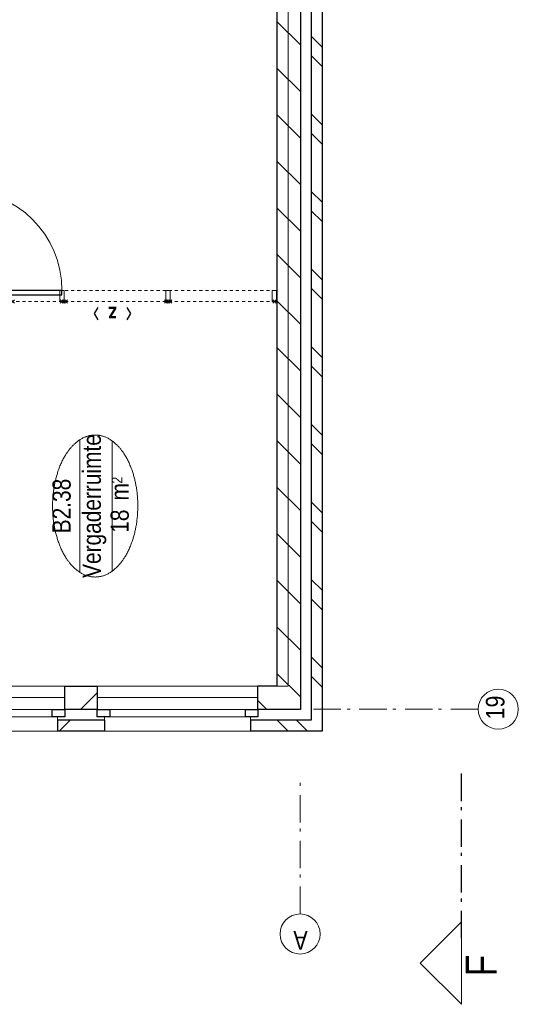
# Model space of a CAD drawing. Header units: millimetres. Extents: x -46954 to 169732, y -26853 to 94136.
# Tile 6 of 174: x -1531 to 3010, y -26853 to -17881. Entities that reach past the tile are written whole.
import ezdxf
from ezdxf.enums import TextEntityAlignment as Align

# ---------------------------------------------------------------- set-up
doc = ezdxf.new("R2010")
doc.units = ezdxf.units.MM
doc.header["$LTSCALE"] = 400
doc.header["$PDMODE"] = 3
doc.header["$PDSIZE"] = 15
doc.linetypes.add('STYLE_06', pattern=[1.041641, 0.625, -0.208282, 0.069427, -0.138931])
doc.linetypes.add('STYLE_21', pattern=[0.138889, 0.069444, -0.069444])
for name, color, linetype, lineweight in [('Binnenkozijnen', 140, 'Continuous', 15), ('Buitenkozijnen', 140, 'Continuous', 15), ('Interieur-deur', 43, 'Continuous', 9), ('Interieur-systeemwand glas', 140, 'STYLE_21', 15), ('Kozijnmerken', 43, 'Continuous', 9), ('mat-baksteen', 5, 'Continuous', 25), ('mat-kalkzandsteen', 5, 'Continuous', 25), ('None', 7, 'Continuous', 9), ('Ruimtenummers', 5, 'Continuous', 25)]:
    doc.layers.add(name, color=color, linetype=linetype, lineweight=lineweight)
doc.styles.add('Arial Narrow', font='ARIALN.TTF', dxfattribs={"height": 222.25})
doc.styles.add('Arial Narrow (bold)', font='ARIALNB.TTF', dxfattribs={"height": 172.861111})

# ---------------------------------------------------------------- blocks, each defined once
blk = doc.blocks.new('*X914')
at = {"layer": 'None', "lineweight": 9}
for p, q in [((-55484.6, -5280), (-55384.6, -5180)), ((-55308.2, -5280), (-55208.2, -5180)), ((-54777.5, -5280), (-54677.5, -5180)), ((-54601.1, -5280), (-54501.1, -5180)), ((-54070.4, -5280), (-53970.4, -5180)), ((-53894, -5280), (-53794, -5180)), ((-53363.3, -5280), (-53263.3, -5180)), ((-53186.9, -5280), (-53086.9, -5180)), ((-52656.2, -5280), (-52556.2, -5180)), ((-52479.8, -5280), (-52379.8, -5180)), ((-51949, -5280), (-51849, -5180)), ((-51772.7, -5280), (-51672.7, -5180)), ((-51241.9, -5280), (-51141.9, -5180)), ((-51065.6, -5280), (-50965.6, -5180)), ((-50534.8, -5280), (-50434.8, -5180)), ((-50358.4, -5280), (-50258.4, -5180)), ((-49827.7, -5280), (-49727.7, -5180)), ((-49651.3, -5280), (-49551.3, -5180)), ((-49120.6, -5280), (-49020.6, -5180)), ((-48944.2, -5280), (-48933.9, -5269.7))]:
    blk.add_line(p, q, dxfattribs=at)
blk = doc.blocks.new('*X915')
at = {"layer": 'None', "lineweight": 9}
for p, q in [((-55883.9, -4972.3), (-55783.9, -4872.3)), ((-55883.9, -5148.6), (-55783.9, -5048.6))]:
    blk.add_line(p, q, dxfattribs=at)
blk = doc.blocks.new('*X916')
at = {"layer": 'None', "lineweight": 9}
for p, q in [((-55571.4, -5084), (-55357.4, -4870)), ((-55147.2, -5084), (-54933.2, -4870)), ((-54722.9, -5084), (-54508.9, -4870)), ((-54298.6, -5084), (-54084.6, -4870)), ((-53874.4, -5084), (-53660.4, -4870)), ((-53450.1, -5084), (-53236.1, -4870)), ((-53025.8, -5084), (-52811.8, -4870)), ((-52601.6, -5084), (-52387.6, -4870)), ((-52177.3, -5084), (-51963.3, -4870)), ((-51753, -5084), (-51539, -4870)), ((-51328.8, -5084), (-51114.8, -4870)), ((-50904.5, -5084), (-50690.5, -4870)), ((-50480.3, -5084), (-50266.3, -4870)), ((-50056, -5084), (-49842, -4870)), ((-49631.7, -5084), (-49417.7, -4870)), ((-49207.5, -5084), (-49000.4, -4877))]:
    blk.add_line(p, q, dxfattribs=at)
blk = doc.blocks.new('*X917')
at = {"layer": 'None', "lineweight": 9}
blk.add_line((-55687.9, -4776.3), (-55602.7, -4691), dxfattribs=at)
blk = doc.blocks.new('Gevelpui best-uitbr 1330 (2D)')
at = {"layer": 'Buitenkozijnen', "lineweight": 15}
for p, q in [((-731.5, 71), (731.5, 71)), ((-731.5, 4), (-731.5, 71)), ((-731.5, 4), (731.5, 4)), ((731.5, 4), (731.5, 71))]:
    blk.add_line(p, q, dxfattribs=at)
at = {"layer": 'Buitenkozijnen', "color": 92, "lineweight": 25}
for points in [[(-731.5, 71), (-617.5, 71), (-617.5, 4), (-731.5, 4)], [(617.5, 71), (731.5, 71), (731.5, 4), (617.5, 4)]]:
    blk.add_lwpolyline(points, close=True, dxfattribs=at)
at = {"layer": 'None', "color": 43, "linetype": 'Continuous', "lineweight": 9}
blk.add_line((-731.5, -107), (731.5, -107), dxfattribs=at)
at = {"layer": 'None', "color": 43, "linetype": 'Continuous', "lineweight": 9, "flags": 128}
blk.add_lwpolyline([(-665, 71), (-665, 200), (665, 200), (665, 71)], dxfattribs=at)
blk = doc.blocks.new('*X910')
at = {"layer": 'None', "lineweight": 9}
blk.add_line((-148.5, -148.5), (4, 4), dxfattribs=at)
blk = doc.blocks.new('*X911')
at = {"layer": 'None', "lineweight": 9}
blk.add_line((100, 100), (200, 200), dxfattribs=at)
blk = doc.blocks.new('Penant best-uitbr  (2D)')
at = {"layer": 'mat-baksteen', "lineweight": 25}
for p, q in [((-215, 200), (215, 200)), ((-215, 100), (-215, 200)), ((215, 100), (215, 200)), ((-215, 100), (215, 100))]:
    blk.add_line(p, q, dxfattribs=at)
at = {"layer": 'mat-kalkzandsteen', "lineweight": 25}
blk.add_lwpolyline([(-148.5, 4), (148.5, 4), (148.5, -210), (-148.5, -210)], close=True, dxfattribs=at)
at = {"layer": 'mat-baksteen'}
blk.add_blockref('*X911', (0, 0), dxfattribs=at)
at = {"layer": 'mat-kalkzandsteen'}
blk.add_blockref('*X910', (0, 0), dxfattribs=at)
blk = doc.blocks.new('Deur systeemwand 915')
at = {"layer": 'Interieur-deur', "color": 140, "linetype": 'Continuous', "lineweight": 15}
blk.add_line((0, 1015), (0, 100), dxfattribs=at)
at = {"layer": 'Interieur-deur', "color": 92, "linetype": 'Continuous', "lineweight": 25}
blk.add_lwpolyline([(-915, 100), (0, 100), (0, 60), (-915, 60)], close=True, dxfattribs=at)
at = {"layer": 'Interieur-deur', "color": 140, "linetype": 'Continuous', "lineweight": 15}
blk.add_arc((0, 100), 915, 90, 180, dxfattribs=at)
blk = doc.blocks.new('systeemwandstijl 950 hoh')
at = {"layer": 'Interieur-systeemwand glas', "color": 43, "linetype": 'Continuous', "lineweight": 9}
blk.add_lwpolyline([(0, 20), (100, 20), (100, -20), (0, -20)], close=True, dxfattribs=at)
at = {"layer": 'Interieur-systeemwand glas', "color": 43, "linetype": 'Continuous', "lineweight": 15}
for p in [(0, 950), (0, 0)]:
    blk.add_point(p, dxfattribs=at)
blk = doc.blocks.new('*U1146')
at = {"layer": 'Interieur-systeemwand glas', "lineweight": 15}
for p, q in [((-51968.9, -1496), (-51968.9, -4866)), ((-51868.9, -1496), (-51868.9, -4866))]:
    blk.add_line(p, q, dxfattribs=at)
at = {"layer": 'Interieur-systeemwand glas', "color": 7, "xscale": -1}
for name, p, rotation in [('systeemwandstijl 950 hoh', (-51968.9, -1515), 180), ('systeemwandstijl 950 hoh', (-51968.9, -1996), 180), ('Deur systeemwand 915', (-51968.9, -1996), 270), ('systeemwandstijl 950 hoh', (-51968.9, -2911), 180)]:
    blk.add_blockref(name, p, dxfattribs=dict(at, rotation=rotation))
at = {"layer": 'Interieur-systeemwand glas', "color": 7}
for p in [(-51968.9, -3878.5), (-51968.9, -4846)]:
    blk.add_blockref('systeemwandstijl 950 hoh', p, dxfattribs=at)
blk = doc.blocks.new('Kozijnmerk 50')
at = {"layer": 'Kozijnmerken', "color": 92, "linetype": 'Continuous', "lineweight": 25}
for points in [[(-132.2, 50.6), (-164.8, -5.8), (-132.2, -62.1)], [(132.2, 50.6), (164.8, -5.8), (132.2, -62.1)]]:
    blk.add_lwpolyline(points, dxfattribs=at)
at = {"layer": 'None', "color": 43, "style": 'Arial Narrow (bold)'}
blk.add_attdef('merk', text='', height=138.3, dxfattribs=at).set_placement((0, 0), align=Align.MIDDLE_CENTER)
blk = doc.blocks.new('Ruimtenummer UV 50')
at = {"layer": 'Ruimtenummers', "color": 8, "lineweight": 5}
for p, q in [((602.2, 156.5), (-602.3, 156.5)), ((594.7, -137.5), (-594.8, -137.5))]:
    blk.add_line(p, q, dxfattribs=at)
blk.add_open_spline([(-323.4, 353.8), (-173.3, 405.8), (173.3, 405.8), (323.4, 353.8), (473.5, 301.8), (560.1, 211.8), (646.8, 121.7), (646.8, 17.7), (646.8, -86.3), (560.1, -176.3), (473.5, -266.4), (323.4, -318.4), (173.3, -370.4), (-173.3, -370.4), (-323.4, -318.4), (-473.5, -266.4), (-560.2, -176.3), (-646.8, -86.3), (-646.8, 17.7), (-646.8, 121.7), (-560.2, 211.8), (-473.5, 301.8), (-323.4, 353.8)], degree=2, knots=[0, 0, 0, 0.09962, 0.19924, 0.19924, 0.283607, 0.283607, 0.349619, 0.349619, 0.415638, 0.415638, 0.5, 0.5, 0.59962, 0.69924, 0.69924, 0.783607, 0.783607, 0.849619, 0.849619, 0.915638, 0.915638, 1, 1, 1], dxfattribs=at)
at = {"layer": 'Ruimtenummers', "attachment_point": 2, "style": 'Arial Narrow'}
for s, insert, char_height in [(' m', (103.6, -122.2), 165.95), (' 2', (220.1, -132.8), 96.8)]:
    blk.add_mtext(s, dxfattribs=dict(at, insert=insert, char_height=char_height))
at = {"layer": 'Ruimtenummers', "style": 'Arial Narrow'}
for tag, p in [('Nummer', (0, 406.9)), ('Naam', (0, 131.7)), ('Oppervlak', (-137.9, -122.2))]:
    blk.add_attdef(tag, text='', height=165.9, dxfattribs=at).set_placement(p, align=Align.TOP_CENTER)

msp = doc.modelspace()

# ---------------------------------------------------------------- linework, layer by layer
at = {"linetype": 'Continuous', "lineweight": 0, "flags": 128}
msp.add_lwpolyline([(-6762.73324, 12561.57274), (-4762.73324, 12561.57274), (-4762.73324, 10313.07274), (915.26676, 10313.07274), (915.26676, -23953.42726), (-4548.73324, -23953.42726), (-4548.73324, -20848.42726), (-2562.73324, -20848.42726), (-2562.73324, -18388.42726), (-6976.73324, -18388.42726), (-6976.73324, -23953.42726), (-12337.73324, -23953.42726), (-12337.73324, -1838.42726), (-6762.73324, -1838.42726), (-6762.73324, 12561.57274)], dxfattribs=at)
at = {"layer": 'mat-baksteen', "lineweight": 25}
for p, q in [((1122.26676, -17413.42726), (1122.26676, -24263.42726)), ((1222.26676, -17413.42726), (1222.26676, -24363.42726)), ((572.26676, -24263.42726), (572.26676, -24363.42726)), ((1122.26676, -24263.42726), (572.26676, -24263.42726)), ((1222.26676, -24363.42726), (572.26676, -24363.42726))]:
    msp.add_line(p, q, dxfattribs=at)
at = {"layer": 'mat-kalkzandsteen', "lineweight": 25}
for p, q in [((812.26676, -17479.92726), (812.26676, -23953.42726)), ((1026.26676, -17479.92726), (1026.26676, -24167.42726)), ((633.26676, -23953.42726), (633.26676, -24167.42726)), ((812.26676, -23953.42726), (633.26676, -23953.42726)), ((1026.26676, -24167.42726), (633.26676, -24167.42726))]:
    msp.add_line(p, q, dxfattribs=at)
at = {"layer": 'None', "color": 7, "linetype": 'STYLE_06', "lineweight": 9}
for p, q in [((2644.75447, -24163.42726), (1144.75447, -24163.42726)), ((1022.26676, -26029.48662), (1022.26676, -24779.48662))]:
    msp.add_line(p, q, dxfattribs=at)
at = {"layer": 'None', "color": 92, "linetype": 'STYLE_06', "lineweight": 25}
msp.add_line((2492.26676, -26250.73662), (2492.26676, -24750.73662), dxfattribs=at)
at = {"layer": 'None', "color": 140, "linetype": 'Continuous', "lineweight": 15, "flags": 128}
msp.add_lwpolyline([(2492.26676, -26852.61162), (2492.26676, -26102.61162), (2117.26676, -26477.61162)], close=True, dxfattribs=at)
at = {"layer": 'None', "color": 43, "linetype": 'Continuous', "lineweight": 9}
for centre in [(2827.36088, -24163.42726), (1022.26676, -26212.09304)]:
    msp.add_circle(centre, 182.60642, dxfattribs=at)

# ---------------------------------------------------------------- block references
at = {"layer": 'Binnenkozijnen', "color": 7, "rotation": 90}
msp.add_blockref('*U1146', (-4057.73324, 31520.51338), dxfattribs=at)
at = {"layer": 'Kozijnmerken', "color": 7, "rotation": 180}
msp.add_blockref('Kozijnmerk 50', (-684.89335, -20564.86953), dxfattribs=at).add_auto_attribs({'merk': 'z'})
at = {"layer": 'mat-baksteen', "rotation": 90}
for name in ['*X914', '*X915']:
    msp.add_blockref(name, (-4057.73324, 31520.51338), dxfattribs=at)
at = {"layer": 'mat-kalkzandsteen', "rotation": 90}
for name in ['*X916', '*X917']:
    msp.add_blockref(name, (-4057.73324, 31520.51338), dxfattribs=at)
at = {"layer": 'mat-kalkzandsteen', "color": 7, "rotation": 180}
for name, p in [('Penant best-uitbr  (2D)', (-972.73324, -24163.42726)), ('Penant best-uitbr  (2D)', (-972.73324, -24163.42726)), ('Penant best-uitbr  (2D)', (-972.73324, -24163.42726)), ('Gevelpui best-uitbr 1330 (2D)', (-1852.73324, -24163.42726)), ('Gevelpui best-uitbr 1330 (2D)', (-92.73324, -24163.42726))]:
    msp.add_blockref(name, p, dxfattribs=at)
at = {"layer": 'Ruimtenummers', "rotation": 90}
msp.add_blockref('Ruimtenummer UV 50', (-825.92302, -22312.39886), dxfattribs=at).add_auto_attribs({'Nummer': 'B2.38', 'Naam': 'Vergaderruimte', 'Oppervlak': '18'})

# ---------------------------------------------------------------- texts
at = {"layer": 'Binnenkozijnen', "color": 1, "insert": (2530.87232, -26598.43107), "char_height": 282.22222, "attachment_point": 1, "rotation": 90, "style": 'Arial Narrow'}
msp.add_mtext('F', dxfattribs=at)
at = {"layer": 'None', "color": 8, "insert": (2714.6033, -24255.92911), "char_height": 169.333333, "attachment_point": 1, "rotation": 90, "style": 'Arial Narrow'}
msp.add_mtext('19', dxfattribs=at)
at = {"layer": 'None', "color": 8, "insert": (1091.26908, -26354.85063), "char_height": 169.33333, "width": 617.361, "attachment_point": 1, "rotation": 180, "style": 'Arial Narrow'}
msp.add_mtext('A', dxfattribs=at)

doc.saveas('drawing.dxf')
